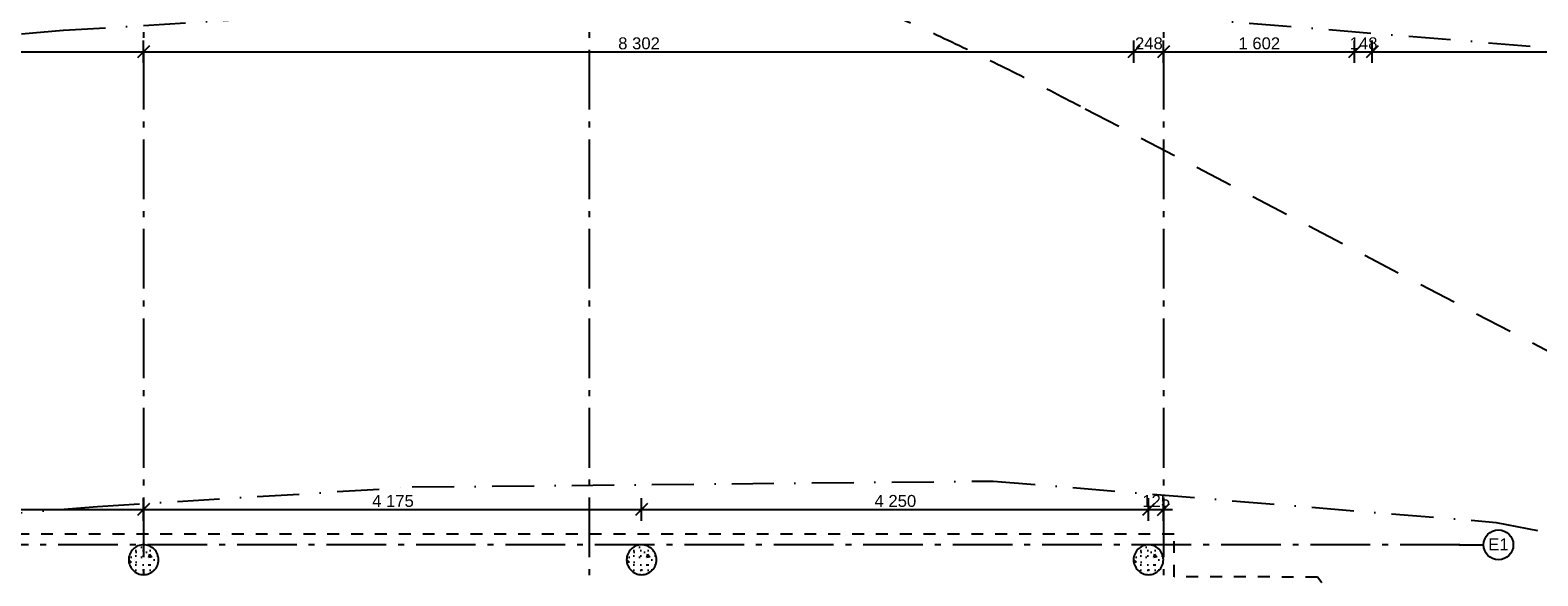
# Model space of a CAD drawing. Header units: millimetres. Extents: x -5000 to 341424, y -9235 to 550260.
# Tile 179 of 236: x 293550 to 306190, y 358431 to 363003. Entities that reach past the tile are written whole.
import ezdxf
from ezdxf.enums import TextEntityAlignment as Align

# ---------------------------------------------------------------- set-up
doc = ezdxf.new("R2010")
doc.units = ezdxf.units.MM
doc.header["$LTSCALE"] = 0.5
doc.header["$MEASUREMENT"] = 0
for name, pattern in [('Akselinje', [1500, 1000, -200, 100, -200]), ('Lang stiplet', [1058.333302, 634.99999, -423.333311]), ('PLINE', [0]), ('Prikk & stiplet', [1340.555525, 705.555534, -352.777767, 0, -282.222223]), ('Stipling', [400, 200, -200])]:
    doc.linetypes.add(name, pattern=pattern)
for name, color, linetype in [('102- Byggegrenser(Nye konstruksjoner)', 7, 'Continuous'), ('222- Søyler  (Skravur)(Nye konstruksjoner)', 7, 'Continuous'), ('222- Søyler (Nye konstruksjoner)', 7, 'Continuous'), ('82-- Modullinjer(Nye konstruksjoner)', 7, 'Continuous'), ('842-M___1_50 Målsetting bygning', 7, 'Continuous'), ('842-M___1_50 Målsetting bygning(Nye konstruksjoner)', 7, 'Continuous'), ('862- M___Nettoareal(Nye konstruksjoner)', 7, 'Continuous'), ('862- M___Nettoareal(Polylinje)(Nye konstruksjoner)', 7, 'Continuous'), ('862- M___Nettoareal(Tekst)(Nye konstruksjoner)', 7, 'Continuous'), ('878- Annen overflate_visuell informasjon(Nye konstruksjoner)', 7, 'Continuous')]:
    doc.layers.add(name, color=color, linetype=linetype)
doc.styles.add('GENERATED_STYLE_1', font='txt')
doc.styles.add('GENERATED_STYLE_3', font='arial.ttf')
doc.styles.add('GENERATED_STYLE_5', font='arial.ttf')
doc.dimstyles.new('GENERATED_STYLE__2', dxfattribs={"dimtxt": 100, "dimasz": 95, "dimexe": 0.18, "dimexo": 0.0625, "dimgap": 0, "dimtad": 1, "dimtih": 1, "dimtoh": 1, "dimdec": 0, "dimzin": 0, "dimdsep": 46, "dimtxsty": 'GENERATED_STYLE_3', "dimblk": 'ARROWHEAD_6', "dimblk1": 'ARROWHEAD_6', "dimblk2": 'ARROWHEAD_6', "dimcen": 0.09, "dimse1": 1, "dimse2": 1, "dimclrd": 256, "dimclre": 256, "dimclrt": 256, "dimadec": 1, "dimazin": 0, "dimtfac": 1, "dimtdec": 4, "dimtmove": 0, "dimatfit": 3, "dimfxl": 1, "dimtolj": 1, "dimtzin": 0, "dimarcsym": 0})

# ---------------------------------------------------------------- blocks, each defined once
blk = doc.blocks.new('LEILIGHET 3__2', base_point=(292119, 348581))
at = {"layer": '862- M___Nettoareal(Polylinje)(Nye konstruksjoner)', "linetype": 'PLINE', "flags": 128}
blk.add_lwpolyline([(294391, 356381), (286261, 356381), (286261, 348081), (289576, 348081), (289576, 349781), (294391, 349781)], close=True, dxfattribs=at)
at = {"layer": '862- M___Nettoareal(Tekst)(Nye konstruksjoner)', "insert": (287855, 358270), "char_height": 100, "attachment_point": 1, "style": 'GENERATED_STYLE_1'}
blk.add_mtext('\\A1;{\\pql;\\pt0,2300;\\fAvenir Light|b0|i0|c0|p0;\\W1.000000;59,3\\fAvenir Light|b0|i0|c0|p0;\\W1.000000;\\A1{\\H.66x;\\S^  ;}\\fAvenir Light|b0|i0|c0|p0;\\W1.000000; m\\fAvenir Light|b0|i0|c0|p0;\\W1.000000;\\A1{\\H.66x;\\S2^  ;}}', dxfattribs=at)
at = {"layer": '862- M___Nettoareal(Tekst)(Nye konstruksjoner)', "style": 'GENERATED_STYLE_1'}
for tag, p in [('DUMMY_861', (288326, 358508)), ('ROOM_NAME', (287588, 358458)), ('DUMMY_862', (287588, 358320))]:
    blk.add_attdef(tag, text='', height=100, dxfattribs=at).set_placement(p, align=Align.TOP_LEFT)
blk = doc.blocks.new('Standard grid marker[88]', base_point=(305735, 358691))
at = {"layer": '82-- Modullinjer(Nye konstruksjoner)', "linetype": 'Akselinje'}
for q in [(271735, 358691), (305735, 358691)]:
    blk.add_line((305535, 358691), q, dxfattribs=at)
at = {"layer": '82-- Modullinjer(Nye konstruksjoner)', "linetype": 'PLINE'}
blk.add_circle((305860, 358691), 125, dxfattribs=at)
at = {"layer": '82-- Modullinjer(Nye konstruksjoner)', "linetype": 'Akselinje'}
blk.add_point((305535, 358691), dxfattribs=at)
blk.add_point((305535, 358691), dxfattribs=at)
at = {"layer": '82-- Modullinjer(Nye konstruksjoner)', "style": 'GENERATED_STYLE_5'}
for tag, p in [('AC_MarkerText_1_1', (271410, 358744)), ('AC_MarkerText_1_0', (305860, 358744))]:
    blk.add_attdef(tag, text='', height=100, rotation=360, dxfattribs=at).set_placement(p, align=Align.TOP_CENTER)
blk = doc.blocks.new('Standard grid marker[90]', base_point=(294501, 363787))
at = {"layer": '82-- Modullinjer(Nye konstruksjoner)', "linetype": 'Akselinje'}
blk.add_line((294501, 363587), (294501, 339987), dxfattribs=at)
at = {"layer": '82-- Modullinjer(Nye konstruksjoner)', "style": 'GENERATED_STYLE_5'}
for tag, p in [('AC_MarkerText_1_0', (294501, 363964)), ('AC_MarkerText_1_1', (294501, 339714))]:
    blk.add_attdef(tag, text='', height=100, rotation=360, dxfattribs=at).set_placement(p, align=Align.TOP_CENTER)
blk = doc.blocks.new('Standard grid marker[91]', base_point=(298236, 363787))
at = {"layer": '82-- Modullinjer(Nye konstruksjoner)', "linetype": 'Akselinje'}
blk.add_line((298236, 363587), (298236, 339987), dxfattribs=at)
at = {"layer": '82-- Modullinjer(Nye konstruksjoner)', "style": 'GENERATED_STYLE_5'}
for tag, p in [('AC_MarkerText_1_0', (298236, 363965)), ('AC_MarkerText_1_1', (298236, 339715))]:
    blk.add_attdef(tag, text='', height=100, rotation=360, dxfattribs=at).set_placement(p, align=Align.TOP_CENTER)
blk = doc.blocks.new('Standard grid marker[92]', base_point=(303051, 363787))
at = {"layer": '82-- Modullinjer(Nye konstruksjoner)', "linetype": 'Akselinje'}
blk.add_line((303051, 363587), (303051, 339887), dxfattribs=at)
at = {"layer": '82-- Modullinjer(Nye konstruksjoner)', "style": 'GENERATED_STYLE_5'}
for tag, p in [('AC_MarkerText_1_0', (303051, 363964)), ('AC_MarkerText_1_1', (303051, 339614))]:
    blk.add_attdef(tag, text='', height=100, rotation=360, dxfattribs=at).set_placement(p, align=Align.TOP_CENTER)
blk = doc.blocks.new('*D665')
at = {"layer": '842-M___1_50 Målsetting bygning(Nye konstruksjoner)', "linetype": 'PLINE'}
for p, q in [((277561, 363440), (277461, 363340)), ((277511, 363296), (277511, 363484)), ((303191, 363440), (303091, 363340)), ((303141, 363296), (303141, 363484)), ((277436, 363390), (277511, 363390)), ((277511, 363390), (303141, 363390))]:
    blk.add_line(p, q, dxfattribs=at)
at = {"layer": '842-M___1_50 Målsetting bygning(Nye konstruksjoner)', "insert": (290116, 363410), "char_height": 100, "attachment_point": 7, "style": 'GENERATED_STYLE_3'}
blk.add_mtext('\\A1;{\\pql;\\fArial|b0|i0|c0|p0;\\W1.000000;25\xa0630}', dxfattribs=at)
blk = doc.blocks.new('ARROWHEAD_6')
at = {"linetype": 'Continuous'}
for p, q in [((0, 0), (-1, 0)), ((-0.5, -0.5), (0.5, 0.5))]:
    blk.add_line(p, q, dxfattribs=at)
blk = doc.blocks.new('*D666')
at = {"layer": '842-M___1_50 Målsetting bygning(Nye konstruksjoner)', "linetype": 'PLINE'}
for p, q in [((303191, 363440), (303091, 363340)), ((303141, 363296), (303141, 363484)), ((312011, 363440), (311911, 363340)), ((311961, 363296), (311961, 363484)), ((303141, 363390), (311961, 363390))]:
    blk.add_line(p, q, dxfattribs=at)
at = {"layer": '842-M___1_50 Målsetting bygning(Nye konstruksjoner)', "insert": (307379, 363410), "char_height": 100, "attachment_point": 7, "style": 'GENERATED_STYLE_3'}
blk.add_mtext('\\A1;{\\pql;\\fArial|b0|i0|c0|p0;\\W1.000000;8\xa0820}', dxfattribs=at)
blk = doc.blocks.new('*D668')
at = {"layer": '842-M___1_50 Målsetting bygning(Nye konstruksjoner)', "linetype": 'PLINE'}
for p, q in [((277511, 363509), (277511, 363697)), ((325191, 363509), (325191, 363697)), ((277436, 363603), (277511, 363603)), ((277561, 363653), (277461, 363553)), ((277511, 363603), (325191, 363603)), ((325241, 363653), (325141, 363553))]:
    blk.add_line(p, q, dxfattribs=at)
at = {"layer": '842-M___1_50 Målsetting bygning(Nye konstruksjoner)', "insert": (301141, 363623), "char_height": 100, "attachment_point": 7, "style": 'GENERATED_STYLE_3'}
blk.add_mtext('\\A1;{\\pql;\\fArial|b0|i0|c0|p0;\\W1.000000;47\xa0680}', dxfattribs=at)
blk = doc.blocks.new('*D700')
at = {"layer": '842-M___1_50 Målsetting bygning(Nye konstruksjoner)', "linetype": 'PLINE'}
for p, q in [((286151, 362728), (286151, 362915)), ((294501, 362728), (294501, 362915)), ((286201, 362871), (286101, 362771)), ((286151, 362821), (294501, 362821)), ((294551, 362871), (294451, 362771))]:
    blk.add_line(p, q, dxfattribs=at)
at = {"layer": '842-M___1_50 Målsetting bygning(Nye konstruksjoner)', "insert": (290154, 362841), "char_height": 100, "attachment_point": 7, "style": 'GENERATED_STYLE_3'}
blk.add_mtext('\\A1;{\\pql;\\fArial|b0|i0|c0|p0;\\W1.000000;8\xa0350}', dxfattribs=at)
blk = doc.blocks.new('*D701')
at = {"layer": '842-M___1_50 Målsetting bygning(Nye konstruksjoner)', "linetype": 'PLINE'}
for p, q in [((294501, 362728), (294501, 362915)), ((302803, 362728), (302803, 362915)), ((294551, 362871), (294451, 362771)), ((294501, 362821), (302803, 362821)), ((302853, 362871), (302753, 362771))]:
    blk.add_line(p, q, dxfattribs=at)
at = {"layer": '842-M___1_50 Målsetting bygning(Nye konstruksjoner)', "insert": (298480, 362841), "char_height": 100, "attachment_point": 7, "style": 'GENERATED_STYLE_3'}
blk.add_mtext('\\A1;{\\pql;\\fArial|b0|i0|c0|p0;\\W1.000000;8\xa0302}', dxfattribs=at)
blk = doc.blocks.new('*D702')
at = {"layer": '842-M___1_50 Målsetting bygning(Nye konstruksjoner)', "linetype": 'PLINE'}
for p, q in [((302803, 362728), (302803, 362915)), ((303051, 362728), (303051, 362915)), ((302853, 362871), (302753, 362771)), ((302803, 362821), (303051, 362821)), ((303101, 362871), (303001, 362771))]:
    blk.add_line(p, q, dxfattribs=at)
at = {"layer": '842-M___1_50 Målsetting bygning(Nye konstruksjoner)', "insert": (302813, 362841), "char_height": 100, "attachment_point": 7, "style": 'GENERATED_STYLE_3'}
blk.add_mtext('\\A1;{\\pql;\\fArial|b0|i0|c0|p0;\\W1.000000;248}', dxfattribs=at)
blk = doc.blocks.new('*D703')
at = {"layer": '842-M___1_50 Målsetting bygning(Nye konstruksjoner)', "linetype": 'PLINE'}
for p, q in [((303051, 362728), (303051, 362915)), ((304653, 362728), (304653, 362915)), ((303101, 362871), (303001, 362771)), ((303051, 362821), (304653, 362821)), ((304703, 362871), (304603, 362771))]:
    blk.add_line(p, q, dxfattribs=at)
at = {"layer": '842-M___1_50 Målsetting bygning(Nye konstruksjoner)', "char_height": 100, "attachment_point": 7, "style": 'GENERATED_STYLE_3'}
for s, insert in [('\\A1;{\\pql;\\fArial|b0|i0|c0|p0;\\W1.000000;1\xa0602}', (303680, 362841)), ('\\A1;{\\pql;\\fArial|b0|i0|c0|p0;\\W1.000000;148}', (304613, 362841))]:
    blk.add_mtext(s, dxfattribs=dict(at, insert=insert))
blk = doc.blocks.new('*D704')
at = {"layer": '842-M___1_50 Målsetting bygning(Nye konstruksjoner)', "linetype": 'PLINE'}
for p, q in [((304653, 362728), (304653, 362915)), ((304801, 362728), (304801, 362915)), ((304703, 362871), (304603, 362771)), ((304653, 362821), (304801, 362821)), ((304851, 362871), (304751, 362771))]:
    blk.add_line(p, q, dxfattribs=at)
blk = doc.blocks.new('*D705')
at = {"layer": '842-M___1_50 Målsetting bygning(Nye konstruksjoner)', "linetype": 'PLINE'}
for p, q in [((304801, 362728), (304801, 362915)), ((308451, 362728), (308451, 362915)), ((304851, 362871), (304751, 362771)), ((304801, 362821), (308451, 362821)), ((308501, 362871), (308401, 362771))]:
    blk.add_line(p, q, dxfattribs=at)
at = {"layer": '842-M___1_50 Målsetting bygning(Nye konstruksjoner)', "insert": (306454, 362841), "char_height": 100, "attachment_point": 7, "style": 'GENERATED_STYLE_3'}
blk.add_mtext('\\A1;{\\pql;\\fArial|b0|i0|c0|p0;\\W1.000000;3\xa0650}', dxfattribs=at)
blk = doc.blocks.new('*D962')
at = {"layer": '842-M___1_50 Målsetting bygning', "linetype": 'PLINE'}
for p, q in [((290376, 359037), (290276, 358937)), ((290326, 358893), (290326, 359081)), ((294551, 359037), (294451, 358937)), ((294501, 358893), (294501, 359081)), ((290326, 358987), (294501, 358987))]:
    blk.add_line(p, q, dxfattribs=at)
at = {"layer": '842-M___1_50 Målsetting bygning', "insert": (292242, 359007), "char_height": 100, "attachment_point": 7, "style": 'GENERATED_STYLE_3'}
blk.add_mtext('\\A1;{\\pql;\\fArial|b0|i0|c0|p0;\\W1.000000;4\xa0175}', dxfattribs=at)
blk = doc.blocks.new('*D963')
at = {"layer": '842-M___1_50 Målsetting bygning', "linetype": 'PLINE'}
for p, q in [((294551, 359037), (294451, 358937)), ((294501, 358893), (294501, 359081)), ((298726, 359037), (298626, 358937)), ((298676, 358893), (298676, 359081)), ((294501, 358987), (298676, 358987))]:
    blk.add_line(p, q, dxfattribs=at)
at = {"layer": '842-M___1_50 Målsetting bygning', "insert": (296417, 359007), "char_height": 100, "attachment_point": 7, "style": 'GENERATED_STYLE_3'}
blk.add_mtext('\\A1;{\\pql;\\fArial|b0|i0|c0|p0;\\W1.000000;4\xa0175}', dxfattribs=at)
blk = doc.blocks.new('*D964')
at = {"layer": '842-M___1_50 Målsetting bygning', "linetype": 'PLINE'}
for p, q in [((298726, 359037), (298626, 358937)), ((298676, 358893), (298676, 359081)), ((302976, 359037), (302876, 358937)), ((302926, 358893), (302926, 359081)), ((298676, 358987), (302926, 358987))]:
    blk.add_line(p, q, dxfattribs=at)
at = {"layer": '842-M___1_50 Målsetting bygning', "char_height": 100, "attachment_point": 7, "style": 'GENERATED_STYLE_3'}
for s, insert in [('\\A1;{\\pql;\\fArial|b0|i0|c0|p0;\\W1.000000;4\xa0250}', (300629, 359007)), ('\\A1;{\\pql;\\fArial|b0|i0|c0|p0;\\W1.000000;125}', (302874, 359007))]:
    blk.add_mtext(s, dxfattribs=dict(at, insert=insert))
blk = doc.blocks.new('*D965')
at = {"layer": '842-M___1_50 Målsetting bygning', "linetype": 'PLINE'}
for p, q in [((302976, 359037), (302876, 358937)), ((302926, 358893), (302926, 359081)), ((303001, 358937), (303101, 359037)), ((303051, 358893), (303051, 359081)), ((302926, 358987), (303051, 358987)), ((303051, 358987), (303126, 358987))]:
    blk.add_line(p, q, dxfattribs=at)

msp = doc.modelspace()

# ---------------------------------------------------------------- hatches: boundary and pattern name
at = {"layer": '222- Søyler  (Skravur)(Nye konstruksjoner)', "linetype": 'Continuous'}
h = msp.add_hatch(dxfattribs=at)
h.set_pattern_fill('Betong_strukturell', color=256, style=0, pattern_type=2)
h.set_pattern_definition([(315, (294376, 358565.65), (220.45, 220.45), [30, -150]), (315, (294329.42, 358391.78), (220.45, 220.45), [30, -150]), (255, (294376, 358565.65), (-301.15, 80.7), [30, -150]), (255, (294503.3, 358438.37), (-301.15, 80.7), [30, -150]), (195, (294397.22, 358544.44), (-80.7, 301.15), [30, -150]), (195, (294524.5, 358417.16), (-80.7, 301.15), [30, -150]), (315, (294354.79, 358544.436), (42.426, 42.426), [0, -60, 0, -90]), (270, (294376.006, 358523.223), (-60, 0), [0, -45, 0, -75])])
h.paths.add_polyline_path([(294376, 358565.6, 0.4142136), (294501, 358440.6, 0.4142136), (294626, 358565.6, 0.4142136), (294501, 358690.6, 0.4142136)])
h = msp.add_hatch(dxfattribs=at)
h.set_pattern_fill('Betong_strukturell', color=256, style=0, pattern_type=2)
h.set_pattern_definition([(315, (298551, 358565.65), (220.45, 220.45), [30, -150]), (315, (298504.42, 358391.78), (220.45, 220.45), [30, -150]), (255, (298551, 358565.65), (-301.15, 80.7), [30, -150]), (255, (298678.3, 358438.37), (-301.15, 80.7), [30, -150]), (195, (298572.22, 358544.44), (-80.7, 301.15), [30, -150]), (195, (298699.5, 358417.16), (-80.7, 301.15), [30, -150]), (315, (298529.79, 358544.436), (42.426, 42.426), [0, -60, 0, -90]), (270, (298551.006, 358523.223), (-60, 0), [0, -45, 0, -75])])
h.paths.add_polyline_path([(298551, 358565.6, 0.4142136), (298676, 358440.6, 0.4142136), (298801, 358565.6, 0.4142136), (298676, 358690.6, 0.4142136)])
h = msp.add_hatch(dxfattribs=at)
h.set_pattern_fill('Betong_strukturell', color=256, style=0, pattern_type=2)
h.set_pattern_definition([(315, (302801, 358565.65), (220.45, 220.45), [30, -150]), (315, (302754.42, 358391.78), (220.45, 220.45), [30, -150]), (255, (302801, 358565.65), (-301.15, 80.7), [30, -150]), (255, (302928.3, 358438.37), (-301.15, 80.7), [30, -150]), (195, (302822.22, 358544.44), (-80.7, 301.15), [30, -150]), (195, (302949.5, 358417.16), (-80.7, 301.15), [30, -150]), (315, (302779.79, 358544.436), (42.426, 42.426), [0, -60, 0, -90]), (270, (302801.006, 358523.223), (-60, 0), [0, -45, 0, -75])])
h.paths.add_polyline_path([(302801, 358565.6, 0.4142136), (302926, 358440.6, 0.4142136), (303051, 358565.6, 0.4142136), (302926, 358690.6, 0.4142136)])

# ---------------------------------------------------------------- linework, layer by layer
at = {"layer": '102- Byggegrenser(Nye konstruksjoner)', "linetype": 'Lang stiplet'}
msp.add_lwpolyline([(308302.7, 359251), (302354.8, 362362.5, 0.0417136), (298187, 364134.5, 0.041233), (293808.8, 365188.3, 0.0410074), (289311.5, 365511.7, 0.0410699), (284786.5, 365093)], format="xyb", dxfattribs=at)
at = {"layer": '102- Byggegrenser(Nye konstruksjoner)', "linetype": 'Prikk & stiplet'}
for points in [[(266600, 343819.4), (266306, 345646.9), (264975.1, 353919), (264162.4, 360206.4), (276761, 361618), (288825.8, 362595.9), (292139.8, 362864.5), (293830.2, 363001.5), (296607.3, 363174), (301766.8, 363226.3), (306396, 362846.8), (314956.5, 361148.7), (323261.1, 359287.7), (329942.2, 357957.4), (338670.9, 356392.1), (341329.3, 351683.5)], [(270549.2, 344454.8), (270255.2, 346282.3), (268934.1, 354493.2), (268650.9, 356684.3), (277145.4, 357636), (289149, 358608.9), (292462.9, 358877.5), (294115.8, 359011.5), (296751.7, 359175.2), (301623.4, 359224.6), (305841.6, 358878.9), (314129.9, 357234.7), (322433.1, 355374), (329198.6, 354027), (336112.8, 352787), (337846.1, 349717)]]:
    msp.add_lwpolyline(points, dxfattribs=at)
at = {"layer": '222- Søyler (Nye konstruksjoner)', "linetype": 'PLINE', "flags": 128}
for points in [[(294376, 358565.6, 0.4142136), (294501, 358440.6, 0.4142136), (294626, 358565.6, 0.4142136), (294501, 358690.6, 0.4142136)], [(298551, 358565.6, 0.4142136), (298676, 358440.6, 0.4142136), (298801, 358565.6, 0.4142136), (298676, 358690.6, 0.4142136)], [(302801, 358565.6, 0.4142136), (302926, 358440.6, 0.4142136), (303051, 358565.6, 0.4142136), (302926, 358690.6, 0.4142136)]]:
    msp.add_lwpolyline(points, format="xyb", close=True, dxfattribs=at)
at = {"layer": '878- Annen overflate_visuell informasjon(Nye konstruksjoner)', "linetype": 'Stipling'}
msp.add_lwpolyline([(311960.9, 354447.8), (308360.9, 354447.8), (308360.9, 354487.8), (307200, 354487.8), (304342.7, 358420.6), (303141, 358422.6), (303141, 358780.6), (278411, 358780.6), (277511, 358780.6), (277511, 358420.6), (276271, 358420.6), (276271, 351837.7)], dxfattribs=at)

# ---------------------------------------------------------------- block references
at = {"layer": '82-- Modullinjer(Nye konstruksjoner)', "linetype": 'PLINE'}
for name, p in [('Standard grid marker[90]', (294501, 363787.1)), ('Standard grid marker[91]', (298236, 363787.1)), ('Standard grid marker[92]', (303051, 363787.1))]:
    msp.add_blockref(name, p, dxfattribs=at)
ref = msp.add_blockref('Standard grid marker[88]', (305734.8, 358690.6), dxfattribs=at)
ref.add_attrib('AC_MarkerText_1', 'E1', dxfattribs={"color": 7, "height": 100, "rotation": 360, "style": 'GENERATED_STYLE_5'}).set_placement((305859.8, 358744.3), align=Align.TOP_CENTER)
at = {"layer": '862- M___Nettoareal(Nye konstruksjoner)', "linetype": 'Continuous'}
ref = msp.add_blockref('LEILIGHET 3__2', (292118.6, 348580.7), dxfattribs=at)
ref.add_attrib('ROOM_NAME', 'LEILIGHET 3', dxfattribs={"layer": '862- M___Nettoareal(Tekst)(Nye konstruksjoner)', "color": 7, "height": 100, "style": 'GENERATED_STYLE_1'}).set_placement((287588.4, 358458.2), align=Align.TOP_LEFT)

# ---------------------------------------------------------------- dimensions: what is measured, and where the dimension line sits
at = {"layer": '842-M___1_50 Målsetting bygning', "linetype": 'Continuous'}
for base, p1, p2, picture, middle in [((294501, 358987.1), (290326, 358565.6), (294501, 358565.6), '*D962', (292413.5, 359057.1)), ((298676, 358987.1), (294501, 358565.6), (298676, 358565.6), '*D963', (296588.5, 359057.1)), ((302926, 358987.1), (298676, 358565.6), (302926, 358565.6), '*D964', (300801, 359057.1)), ((303051, 358987.1), (302926, 358565.6), (303051, 359346), '*D965', (302988.3, 359057.1))]:
    dim = msp.add_linear_dim(base=base, p1=p1, p2=p2, dimstyle='GENERATED_STYLE__2', dxfattribs=at)
    dim.commit()
    dim.dimension.update_dxf_attribs({"geometry": picture, "text_midpoint": middle, "dimtype": 160})
at = {"layer": '842-M___1_50 Målsetting bygning(Nye konstruksjoner)', "linetype": 'Continuous'}
for base, p1, p2, picture, middle in [((325191, 363603.2), (277511, 356780.6), (325191, 362739.2), '*D668', (301350.9, 363673.2)), ((303141, 363389.8), (277511, 356516.9), (303141, 356516.9), '*D665', (290325.9, 363459.8)), ((311960.9, 363389.8), (303141, 356516.9), (311960.9, 354184.1), '*D666', (307550.9, 363459.8)), ((294501, 362821.4), (286151, 359081), (294501, 356883.8), '*D700', (290326, 362891.4)), ((302803, 362821.4), (294501, 356883.8), (302803, 356221.7), '*D701', (298652, 362891.4)), ((304653, 362821.4), (303051, 356469.7), (304653, 353056.7), '*D703', (303852, 362891.4)), ((308450.9, 362821.4), (304801, 353130.7), (308450.9, 347897.8), '*D705', (306625.9, 362891.4)), ((303051, 362821.4), (302803, 356221.7), (303051, 356469.7), '*D702', (302926.8, 362891.4)), ((304801, 362821.4), (304653, 353056.7), (304801, 353130.7), '*D704', (304726.8, 362891.4))]:
    dim = msp.add_linear_dim(base=base, p1=p1, p2=p2, dimstyle='GENERATED_STYLE__2', dxfattribs=at)
    dim.commit()
    dim.dimension.update_dxf_attribs({"geometry": picture, "text_midpoint": middle, "dimtype": 160})

doc.saveas('drawing.dxf')
